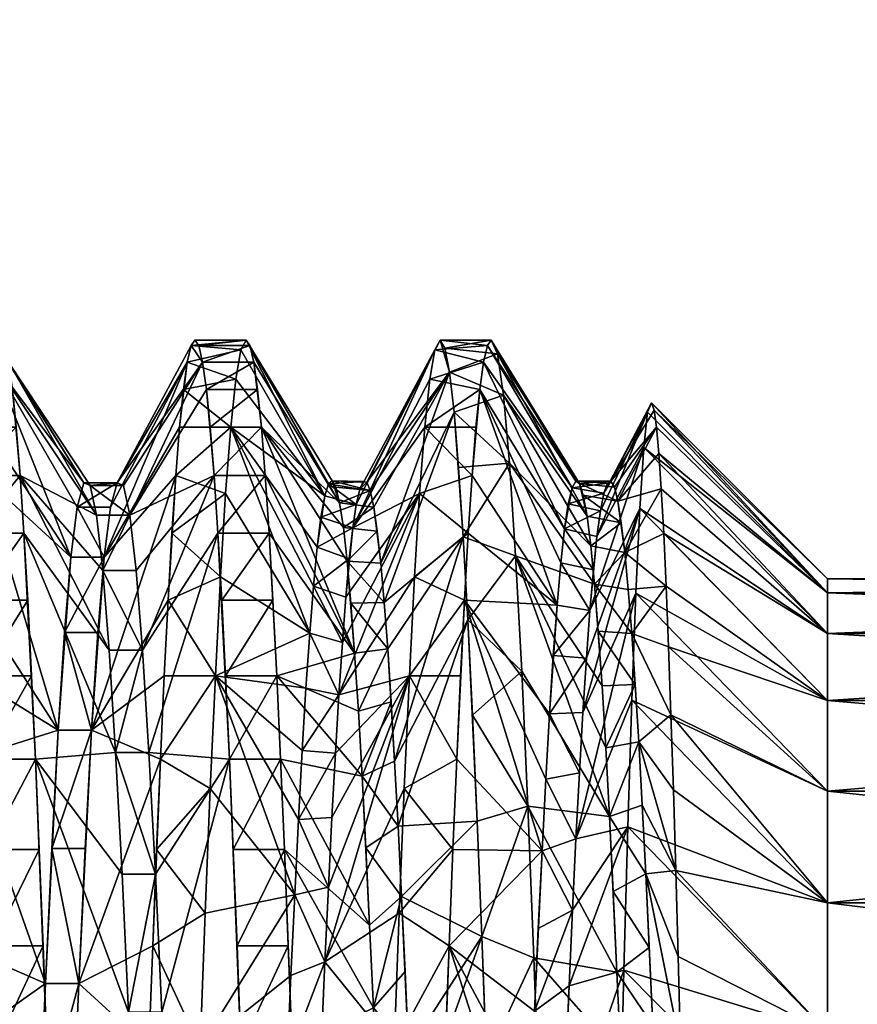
# Model space of a CAD drawing. Extents: x -9.5 to 4.8, y -4 to 4.
# Tile 11 of 13: x -6.7 to -4.4, y 1.3 to 4. Entities that reach past the tile are written whole.
import ezdxf

# ---------------------------------------------------------------- set-up
doc = ezdxf.new("R2010")
doc.units = 0
doc.layers.add('SMA6251A1_128_10GT5GP_', color=7, linetype='CONTINUOUS')

msp = doc.modelspace()

# ---------------------------------------------------------------- meshes
at = {"layer": 'SMA6251A1_128_10GT5GP_', "color": 7}
mesh = msp.add_polyface(dxfattribs=at)
corners = [(-1.65, -3.96, -4.76), (0, -0.12, -4.76), (-1.65, 3.96, -4.76), (0, 0.9, -4.76), (0, 3.96, -4.76), (-1.65, 3.96, 4.76), (0, 3.96, 4.76), (0, -0.12, 4.76), (-1.65, -3.96, 4.76), (0, 0.9, 4.76), (-1.65, 0, -2.45), (-1.65, 0.425438, -2.412779), (-1.65, 0.837949, -2.302247), (-1.65, 1.225, -2.121762), (-1.65, 1.57483, -1.876809), (-1.65, 1.876809, -1.57483), (-1.65, 2.121762, -1.225), (-1.65, 2.45), (-1.65, 2.302247, -0.837949), (-1.65, 2.412779, -0.425438), (-1.65, 2.412779, 0.425438), (-1.65, 2.302247, 0.837949), (-1.65, 2.121762, 1.225), (-1.65, 1.876809, 1.57483), (-1.65, 1.57483, 1.876809), (-1.65, 0, 2.45), (-1.65, 1.225, 2.121762), (-1.65, 0.837949, 2.302247), (-1.65, 0.425438, 2.412779), (-1.65, -0.425438, 2.412779), (-4.52, 0, 2.45), (-4.52, 0.425438, 2.412779), (-4.52, 0.837949, 2.302247), (-4.52, 1.225, 2.121762), (-4.52, 1.57483, 1.876809), (-4.52, 1.876809, 1.57483), (-4.52, 2.121762, 1.225), (-4.52, 2.302247, 0.837949), (-4.52, 2.412779, 0.425438), (-4.52, 2.45), (-4.52, 2.412779, -0.425438), (-4.52, 2.302247, -0.837949), (-4.52, 2.121762, -1.225), (-4.52, 1.876809, -1.57483), (-4.52, 1.57483, -1.876809), (-4.52, 1.225, -2.121762), (-4.52, 0.837949, -2.302247), (-4.52, 0.425438, -2.412779), (-4.52, 0, -2.45), (-0.1, 1.562731, 1.311287), (-0.1, 1.766692, 1.02), (-0.1, 0.125, 0.222261), (-0.1, 1.311287, 1.562731), (-0.1, 1.02, 1.766692), (-0.1, 0.697721, 1.916973), (-0.1, 0.08541, 0.240271), (-0.1, 0.354242, 2.009008), (-0.1, 0, 2.04), (-0.1, 0.043335, 0.251291)]
mesh.append_faces([[corners[k] for k in face] for face in [(0, 1, 2), (1, 3, 2), (3, 4, 2), (2, 4, 5), (4, 6, 5), (5, 7, 8), (5, 6, 9), (7, 5, 9), (0, 2, 10), (10, 2, 11), (11, 2, 12), (12, 2, 13), (13, 2, 14), (14, 2, 15), (15, 2, 16), (2, 5, 17), (16, 2, 18), (18, 2, 19), (19, 2, 17), (17, 5, 20), (20, 5, 21), (21, 5, 22), (22, 5, 23), (23, 5, 24), (5, 8, 25), (24, 5, 26), (26, 5, 27), (27, 5, 28), (28, 5, 25), (29, 30, 25), (25, 31, 28), (28, 32, 27), (27, 33, 26), (26, 34, 24), (24, 35, 23), (23, 36, 22), (22, 37, 21), (21, 38, 20), (20, 39, 17), (19, 17, 40), (18, 19, 41), (16, 18, 42), (15, 16, 43), (14, 15, 44), (13, 14, 45), (12, 13, 46), (11, 12, 47), (10, 11, 48), (48, 11, 47), (47, 12, 46), (46, 13, 45), (45, 14, 44), (44, 15, 43), (43, 16, 42), (42, 18, 41), (41, 19, 40), (40, 17, 39), (49, 50, 51), (51, 52, 49), (51, 53, 52), (51, 54, 53), (55, 56, 54), (57, 56, 58)]], dxfattribs={"color": 7})
mesh = msp.add_polyface(dxfattribs=at)
corners = [(-6.269189, 2.859405, -1.184404), (-6.27953, 2.72954, -1.458984), (-6.131005, 2.859386, -1.184449), (-6.258845, 2.961749, -0.898368), (-6.248506, 3.035536, -0.603777), (-6.117214, 2.989549, -0.801008), (-6.238167, 3.080092, -0.303404), (-6.103428, 3.068518, -0.404011), (-6.227824, 3.095), (-6.089639, 3.095), (-6.144792, 2.680339, -1.547517), (-6.56243, 2.508344, -1.038958), (-6.545198, 2.644064, -0.616562), (-6.772156, 3.035536, -0.603777), (-6.527958, 2.70919, -0.177516), (-6.510727, 2.701931, 0.266075), (-6.730793, 3.035534, 0.603786), (-6.493489, 2.622483, 0.702711), (-6.699767, 2.729524, 1.459016), (-6.710108, 2.859386, 1.184449), (-6.720452, 2.961738, 0.898403), (-6.761817, 3.080092, -0.303404), (-6.741132, 3.080091, 0.303411), (-6.751474, 3.095), (-6.782496, 2.961749, -0.898368), (-6.792839, 2.859405, -1.184404), (-6.803181, 2.72954, -1.458984), (-6.88966, 3.095), (-6.900003, 3.080091, -0.303411), (-6.910342, 3.035534, -0.603785), (-6.920682, 2.961739, -0.898398), (-6.858638, 2.961739, 0.898398), (-6.868978, 3.035534, 0.603785), (-6.837953, 2.729527, 1.459009), (-6.848294, 2.85939, 1.184441), (-6.879317, 3.080091, 0.303411), (-6.437958, 2.70919, -0.177516), (-6.207142, 3.035534, 0.603786), (-6.217481, 3.080091, 0.303411), (-6.196802, 2.961738, 0.898403), (-6.186458, 2.859386, 1.184449), (-6.176117, 2.729524, 1.459016), (-6.403489, 2.622483, 0.702711), (-6.420727, 2.701931, 0.266075), (-6.455198, 2.644064, -0.616562), (-6.47243, 2.508344, -1.038958), (-6.048273, 2.859399, 1.184418), (-6.037932, 2.729534, 1.458996), (-6.058617, 2.961746, 0.898377), (-6.068957, 3.035536, 0.603777), (-6.079296, 3.080092, 0.303404)]
mesh.append_faces([[corners[k] for k in face] for face in [(0, 1, 2), (3, 0, 2), (4, 3, 5), (6, 4, 7), (8, 6, 9), (9, 6, 7), (7, 4, 5), (5, 3, 2), (2, 1, 10), (11, 12, 13), (12, 14, 13), (14, 15, 16), (15, 17, 16), (18, 19, 20), (14, 16, 21), (16, 22, 21), (22, 23, 21), (14, 21, 13), (13, 24, 25), (11, 13, 25), (25, 26, 11), (17, 18, 20), (20, 16, 17), (23, 27, 21), (21, 28, 13), (13, 29, 24), (24, 30, 25), (31, 32, 16), (33, 34, 19), (34, 31, 20), (18, 33, 19), (32, 35, 22), (19, 34, 20), (20, 31, 16), (35, 23, 22), (16, 32, 22), (0, 3, 4), (36, 6, 37), (4, 6, 36), (6, 8, 38), (6, 38, 37), (39, 40, 41), (37, 42, 43), (37, 43, 36), (4, 36, 44), (4, 44, 45), (0, 4, 45), (45, 1, 0), (39, 41, 42), (42, 37, 39), (46, 47, 41), (48, 46, 40), (49, 48, 39), (50, 49, 37), (9, 50, 38), (8, 9, 38), (38, 50, 37), (37, 49, 39), (39, 48, 40), (40, 46, 41), (36, 43, 15), (36, 15, 14), (36, 14, 12)]], dxfattribs={"color": 7})
mesh = msp.add_polyface(dxfattribs=at)
corners = [(-5.427803, 3.095), (-5.411377, 3.057446, 0.480677), (-5.553456, 3.07312, 0.367369), (-5.565988, 3.095), (-5.540928, 3.007819, 0.729419), (-5.394954, 2.945717, 0.949616), (-5.528397, 2.89999, 1.081241), (-5.378526, 2.762462, 1.395648), (-5.515863, 2.751128, 1.417857), (-5.503335, 2.563453, 1.734282), (-5.621142, 2.680339, -1.547517), (-5.607355, 2.859386, -1.184449), (-5.801586, 2.587919, -0.820916), (-5.593563, 2.989549, -0.801008), (-5.763934, 2.711568, 0.136464), (-5.773345, 2.712929, -0.106028), (-5.78276, 2.692631, -0.347772), (-5.579778, 3.068518, -0.404011), (-5.792175, 2.650843, -0.586735), (-5.754523, 2.688579, 0.377844), (-5.74511, 2.644124, 0.616292), (-5.726282, 2.492425, 1.076589), (-5.716871, 2.38643, 1.294671), (-5.877525, 2.674153, -0.469179), (-5.88764, 2.616846, -0.723423), (-5.867406, 2.706826, -0.210511), (-5.85729, 2.714538, 0.050021), (-5.837061, 2.655088, 0.567207), (-5.847176, 2.697241, 0.310018), (-5.826943, 2.588447, 0.819246), (-5.458825, 2.961737, -0.898403), (-5.469169, 2.859386, -1.184449), (-5.47951, 2.729523, -1.459016), (-6.048273, 2.859399, 1.184418), (-6.058617, 2.961746, 0.898377), (-6.068957, 3.035536, 0.603777), (-5.917989, 2.303426, -1.437168), (-6.131005, 2.859386, -1.184449), (-6.144792, 2.680339, -1.547517), (-5.897754, 2.535445, -0.970947), (-6.117214, 2.989549, -0.801008), (-6.103428, 3.068518, -0.404011), (-6.089639, 3.095), (-6.079296, 3.080092, 0.303404), (-5.816826, 2.497953, 1.063699), (-6.037932, 2.729534, 1.458996), (-5.796598, 2.249017, 1.520902), (-6.027593, 2.573429, 1.719443), (-6.165778, 2.573412, 1.719468), (-5.448485, 3.035534, -0.603786), (-5.438146, 3.080091, -0.303411), (-5.489849, 2.573412, -1.719468)]
mesh.append_faces([[corners[k] for k in face] for face in [(0, 1, 2), (3, 0, 2), (2, 1, 4), (4, 5, 6), (6, 7, 8), (8, 7, 9), (3, 2, 4), (6, 8, 9), (10, 11, 12), (12, 11, 13), (14, 15, 16), (12, 13, 17), (18, 12, 17), (16, 18, 17), (16, 17, 14), (14, 17, 3), (14, 3, 4), (19, 14, 4), (20, 19, 4), (20, 4, 21), (21, 4, 6), (22, 6, 9), (23, 24, 18), (24, 12, 18), (16, 25, 18), (23, 18, 25), (16, 15, 25), (25, 15, 26), (26, 15, 14), (26, 14, 19), (27, 19, 20), (26, 19, 28), (28, 19, 27), (29, 27, 20), (30, 31, 32), (33, 34, 35), (36, 37, 38), (39, 24, 23), (37, 39, 23), (40, 37, 23), (41, 40, 23), (28, 27, 26), (41, 23, 42), (23, 25, 42), (42, 25, 26), (42, 26, 27), (43, 42, 27), (35, 43, 27), (35, 27, 33), (27, 29, 33), (33, 29, 44), (45, 33, 46), (45, 47, 48), (11, 10, 32), (13, 11, 30), (17, 13, 49), (3, 17, 50), (0, 3, 50), (50, 17, 49), (49, 13, 30), (30, 11, 31), (31, 11, 32), (32, 10, 51)]], dxfattribs={"color": 7})
mesh = msp.add_polyface(dxfattribs=at)
corners = [(-5.027101, 2.640428, -1.331386), (-4.52, 2.302247, -0.837949), (-5.016426, 2.804656, -0.902952), (-5.005743, 2.900178, -0.455586), (-4.52, 2.412779, -0.425438), (-4.99505, 2.92505), (-5.378526, 2.762462, 1.395648), (-5.362105, 2.512264, 1.807637), (-5.503335, 2.563453, 1.734282), (-5.394954, 2.945717, 0.949616), (-5.528397, 2.89999, 1.081241), (-5.411377, 3.057446, 0.480677), (-5.540928, 3.007819, 0.729419), (-5.067383, 2.521472, 1.006676), (-5.076798, 2.601262, 0.777593), (-5.086213, 2.66029, 0.542294), (-5.105034, 2.714318, 0.060832), (-5.114448, 2.708913, -0.181665), (-5.123864, 2.681882, -0.422769), (-5.161514, 2.364461, -1.334371), (-5.142686, 2.564035, -0.89272), (-5.133276, 2.633456, -0.660403), (-4.988543, 2.905434, 0.276302), (-4.982034, 2.859818, 0.548978), (-4.975522, 2.788692, 0.815629), (-4.969005, 2.69274, 1.073952), (-5.095624, 2.698066, 0.302762), (-4.962483, 2.572884, 1.321638), (-4.52, 2.45), (-4.52, 2.412779, 0.425438), (-4.52, 2.302247, 0.837949), (-5.2301, 2.585175, -0.829512), (-5.152099, 2.474137, -1.117972), (-5.219987, 2.652789, -0.577871), (-5.209872, 2.695973, -0.32085), (-5.199753, 2.71432, -0.060782), (-5.189637, 2.707639, 0.199784), (-5.169408, 2.619732, 0.712896), (-5.179523, 2.676015, 0.458436), (-5.15929, 2.539284, 0.960861), (-5.47951, 2.729523, -1.459016), (-5.489849, 2.573412, -1.719468), (-5.250336, 2.379242, -1.307835), (-5.458825, 2.961737, -0.898403), (-5.240217, 2.493718, -1.073587), (-5.448485, 3.035534, -0.603786), (-5.438146, 3.080091, -0.303411), (-5.427803, 3.095), (-5.149172, 2.435428, 1.199965)]
mesh.append_faces([[corners[k] for k in face] for face in [(0, 1, 2), (3, 4, 5), (3, 2, 4), (6, 7, 8), (9, 6, 10), (11, 9, 12), (13, 14, 15), (16, 17, 18), (2, 19, 0), (2, 3, 20), (20, 19, 2), (3, 5, 18), (21, 20, 3), (18, 21, 3), (22, 16, 5), (22, 23, 16), (16, 18, 5), (24, 25, 15), (23, 24, 15), (26, 16, 23), (15, 26, 23), (27, 13, 25), (13, 15, 25), (5, 28, 22), (22, 29, 23), (23, 29, 24), (24, 30, 25), (25, 30, 27), (31, 32, 20), (20, 21, 31), (33, 31, 21), (33, 21, 18), (34, 33, 18), (17, 35, 34), (34, 18, 17), (17, 16, 35), (35, 16, 36), (36, 16, 26), (36, 26, 15), (37, 38, 14), (36, 15, 38), (38, 15, 14), (14, 13, 39), (39, 37, 14), (31, 33, 34), (36, 38, 37), (40, 41, 42), (40, 42, 43), (42, 44, 43), (43, 44, 31), (43, 31, 45), (45, 31, 34), (46, 45, 34), (46, 34, 35), (46, 35, 47), (47, 35, 36), (47, 36, 11), (11, 36, 37), (9, 11, 37), (9, 37, 39), (9, 39, 6), (6, 39, 48), (6, 48, 7)]], dxfattribs={"color": 7})
mesh = msp.add_polyface(dxfattribs=at)
corners = [(-4.52, 2.45), (-1.65, 2.412779, 0.425438), (-4.52, 2.412779, 0.425438), (-1.65, 2.302247, 0.837949), (-4.52, 2.302247, 0.837949), (-1.65, 2.121762, 1.225), (-4.52, 2.121762, 1.225), (-1.65, 1.876809, 1.57483), (-4.52, 1.876809, 1.57483), (-1.65, 1.57483, 1.876809), (-4.52, 1.57483, 1.876809), (-1.65, 1.225, 2.121762), (-4.52, 1.225, 2.121762), (-1.65, 0.837949, 2.302247), (-4.52, 0.837949, 2.302247), (-1.65, 0.425438, 2.412779), (-4.52, 0.425438, 2.412779), (-1.65, 0, 2.45), (-4.52, 0, 2.45), (-4.52, -0.425438, -2.412779), (-1.65, 0, -2.45), (-4.52, 0, -2.45), (-4.99505, 2.92505), (-4.52, 2.412779, -0.425438), (-5.027101, 2.640428, -1.331386), (-4.52, 2.121762, -1.225), (-4.52, 2.302247, -0.837949), (-5.037763, 2.411288, -1.730116), (-4.52, 1.876809, -1.57483), (-5.04842, 2.122297, -2.089697), (-4.52, 1.57483, -1.876809), (-5.059063, 1.78039, -2.40098), (-4.52, 1.225, -2.121762), (-5.069699, 1.393341, -2.65646), (-4.52, 0.837949, -2.302247), (-5.080325, 0.970457, -2.849609), (-4.52, 0.425438, -2.412779), (-5.090941, 0.52165, -2.975559), (-5.016426, 2.804656, -0.902952), (-4.890514, 0.134145, 2.817322), (-4.903632, 0.670082, 2.753262), (-4.916738, 1.185931, 2.587949), (-4.929825, 1.662577, 2.326895), (-4.949432, 2.266406, 1.776099), (-4.962483, 2.572884, 1.321638), (-4.975522, 2.788692, 0.815629), (-4.988543, 2.905434, 0.276302), (-4.936366, 1.880755, 2.163053), (-4.923283, 1.430267, 2.468919), (-4.910188, 0.93176, 2.682999), (-4.897074, 0.403375, 2.798149), (-4.883949, -0.135213, 2.810699), (-4.87738, -0.402312, 2.778401), (-4.942902, 2.082666, 1.978905), (-4.309985, 0), (-4.59, -0.084219, 0.477632), (-4.59, -0.16588, 0.455751), (-4.59, 0, 0.485), (-4.59, -0.2425, 0.420022), (-4.59, -0.311752, -0.371532), (-4.59, -0.2425, -0.420022), (-4.59, -0.16588, -0.455751), (-4.59, -0.084219, -0.477632), (-4.59, 0, -0.485), (-4.59, 0.084219, -0.477632), (-4.59, 0.16588, -0.455751), (-4.59, 0.2425, -0.420022), (-4.59, 0.311752, -0.371532), (-4.59, 0.371532, -0.311752), (-4.59, 0.420022, -0.2425), (-4.59, 0.455751, -0.16588), (-4.59, 0.477632, -0.084219), (-4.59, 0.485), (-4.59, 0.477632, 0.084219), (-4.59, 0.455751, 0.16588), (-4.59, 0.420022, 0.2425), (-4.59, 0.371532, 0.311752), (-4.59, 0.311752, 0.371532), (-4.59, 0.2425, 0.420022), (-4.59, 0.16588, 0.455751), (-4.59, 0.084219, 0.477632)]
mesh.append_faces([[corners[k] for k in face] for face in [(0, 1, 2), (2, 3, 4), (4, 5, 6), (6, 7, 8), (8, 9, 10), (10, 11, 12), (12, 13, 14), (14, 15, 16), (16, 17, 18), (19, 20, 21), (0, 22, 23), (24, 25, 26), (25, 27, 28), (28, 29, 30), (30, 31, 32), (32, 33, 34), (34, 35, 36), (36, 37, 21), (26, 23, 38), (16, 18, 39), (14, 16, 40), (12, 14, 41), (10, 12, 42), (6, 8, 43), (4, 6, 44), (2, 4, 45), (0, 2, 46), (47, 10, 42), (42, 12, 48), (48, 12, 41), (41, 14, 49), (49, 14, 40), (40, 16, 50), (50, 16, 39), (39, 18, 51), (51, 18, 52), (47, 53, 10), (8, 10, 53), (54, 55, 56), (54, 57, 55), (54, 56, 58), (54, 59, 60), (54, 60, 61), (54, 61, 62), (63, 54, 62), (54, 63, 64), (54, 64, 65), (54, 65, 66), (54, 66, 67), (54, 67, 68), (54, 68, 69), (54, 69, 70), (54, 70, 71), (54, 71, 72), (54, 72, 73), (54, 73, 74), (54, 74, 75), (54, 75, 76), (54, 76, 77), (54, 77, 78), (54, 78, 79), (54, 79, 80), (54, 80, 57)]], dxfattribs={"color": 7})
mesh = msp.add_polyface(dxfattribs=at)
corners = [(-5.490804, 2.33952, 2.026244), (-5.47827, 2.082433, 2.28965), (-5.465741, 1.796022, 2.520581), (-5.68863, 1.958199, 1.880607), (-5.698045, 2.118249, 1.698305), (-5.707459, 2.261383, 1.502453), (-5.726282, 2.492425, 1.076589), (-5.735695, 2.578557, 0.849861), (-5.74511, 2.644124, 0.616292), (-5.858061, 1.805438, -2.027711), (-5.64872, 2.188448, -2.188543), (-5.848649, 1.979184, -1.858508), (-5.839238, 2.137107, -1.674515), (-5.634929, 2.45544, -1.884102), (-5.801586, 2.587919, -0.820916), (-5.810997, 2.504355, -1.048537), (-5.820411, 2.40077, -1.267877), (-5.621142, 2.680339, -1.547517), (-5.829826, 2.27801, -1.477123), (-5.528397, 2.89999, 1.081241), (-5.716871, 2.38643, 1.294671), (-5.503335, 2.563453, 1.734282), (-5.679219, 1.782588, 2.047829), (-5.938218, 1.986773, -1.850394), (-5.928104, 2.15501, -1.651411), (-5.917989, 2.303426, -1.437168), (-5.90787, 2.430653, -1.209602), (-5.897754, 2.535445, -0.970947), (-5.88764, 2.616846, -0.723423), (-5.826943, 2.588447, 0.819246), (-5.816826, 2.497953, 1.063699), (-5.796598, 2.249017, 1.520902), (-5.806712, 2.384472, 1.298274), (-5.78648, 2.092783, 1.729587), (-5.776362, 1.917253, 1.922334), (-5.500191, 2.392466, -1.963448), (-5.510535, 2.188447, -2.188544), (-5.520874, 1.963443, -2.392471), (-6.006908, 2.188466, 2.188525), (-6.017252, 2.392493, 1.963415), (-6.027593, 2.573429, 1.719443), (-6.17237, 2.188448, -2.188543), (-5.948334, 1.800188, -2.032373), (-6.158579, 2.45544, -1.884102), (-6.144792, 2.680339, -1.547517), (-6.131005, 2.859386, -1.184449), (-6.048273, 2.859399, 1.184418), (-6.037932, 2.729534, 1.458996), (-5.996569, 1.96346, 2.392457), (-6.134754, 1.96345, 2.392465), (-6.145092, 2.188451, 2.18854), (-6.155436, 2.392466, 1.963448), (-5.662505, 1.884136, -2.455413), (-5.489849, 2.573412, -1.719468)]
mesh.append_faces([[corners[k] for k in face] for face in [(0, 1, 2), (3, 4, 5), (6, 7, 8), (9, 10, 11), (12, 11, 10), (12, 10, 13), (14, 15, 16), (12, 13, 17), (18, 12, 17), (16, 18, 17), (16, 17, 14), (6, 19, 20), (5, 20, 21), (5, 21, 3), (3, 21, 0), (3, 0, 22), (22, 0, 2), (23, 11, 12), (23, 12, 24), (25, 24, 12), (25, 12, 18), (18, 16, 26), (26, 25, 18), (26, 16, 15), (27, 26, 15), (27, 15, 14), (27, 14, 28), (8, 7, 29), (29, 7, 30), (30, 7, 6), (30, 6, 20), (31, 32, 5), (30, 20, 32), (32, 20, 5), (5, 4, 33), (33, 31, 5), (33, 4, 34), (34, 4, 3), (30, 32, 31), (35, 36, 37), (38, 39, 40), (23, 24, 41), (24, 25, 41), (41, 42, 23), (43, 41, 25), (44, 43, 25), (45, 25, 26), (45, 26, 27), (46, 30, 31), (40, 47, 31), (40, 31, 38), (31, 33, 38), (38, 33, 34), (38, 34, 48), (38, 48, 49), (39, 38, 50), (40, 39, 51), (10, 52, 37), (13, 10, 35), (17, 13, 53), (53, 13, 35), (35, 10, 36), (36, 10, 37)]], dxfattribs={"color": 7})
mesh = msp.add_polyface(dxfattribs=at)
corners = [(-6.310554, 2.188477, -2.188514), (-6.320894, 1.963468, -2.39245), (-6.17237, 2.188448, -2.188543), (-6.30021, 2.392507, -1.963398), (-6.289869, 2.573437, -1.71943), (-6.158579, 2.45544, -1.884102), (-6.27953, 2.72954, -1.458984), (-6.144792, 2.680339, -1.547517), (-6.186156, 1.884136, -2.455413), (-6.596902, 2.041231, -1.79014), (-6.579667, 2.305576, -1.433711), (-6.56243, 2.508344, -1.038958), (-6.803181, 2.72954, -1.458984), (-6.441782, 1.981545, 1.855992), (-6.658404, 1.96345, 2.392465), (-6.689428, 2.573412, 1.719468), (-6.668743, 2.188451, 2.18854), (-6.679086, 2.392466, 1.963448), (-6.834205, 2.188477, -2.188514), (-6.844544, 1.963468, -2.39245), (-6.813519, 2.573437, -1.71943), (-6.823861, 2.392507, -1.963398), (-6.476254, 2.472991, 1.120508), (-6.699767, 2.729524, 1.459016), (-6.493489, 2.622483, 0.702711), (-6.459021, 2.257464, 1.508338), (-6.796589, 1.963447, 2.392468), (-6.806928, 2.188453, 2.188538), (-6.817272, 2.392479, 1.963432), (-6.827614, 2.573419, 1.719457), (-6.837953, 2.729527, 1.459009), (-6.848294, 2.85939, 1.184441), (-6.786249, 1.719516, 2.573381), (-6.506902, 2.041231, -1.79014), (-6.351782, 1.981545, 1.855992), (-6.165778, 2.573412, 1.719468), (-6.134754, 1.96345, 2.392465), (-6.155436, 2.392466, 1.963448), (-6.145092, 2.188451, 2.18854), (-6.47243, 2.508344, -1.038958), (-6.489667, 2.305576, -1.433711), (-6.176117, 2.729524, 1.459016), (-6.386254, 2.472991, 1.120508), (-6.403489, 2.622483, 0.702711), (-6.369021, 2.257464, 1.508338), (-6.037932, 2.729534, 1.458996), (-6.027593, 2.573429, 1.719443), (-6.017252, 2.392493, 1.963415), (-6.006908, 2.188466, 2.188525), (-6.455198, 2.644064, -0.616562), (-6.545198, 2.644064, -0.616562), (-6.437958, 2.70919, -0.177516), (-6.420727, 2.701931, 0.266075), (-6.510727, 2.701931, 0.266075)]
mesh.append_faces([[corners[k] for k in face] for face in [(0, 1, 2), (3, 0, 2), (4, 3, 5), (6, 4, 7), (7, 4, 5), (5, 3, 2), (2, 1, 8), (9, 10, 11), (9, 11, 12), (13, 14, 15), (14, 16, 15), (16, 17, 15), (9, 18, 19), (12, 20, 21), (9, 12, 21), (21, 18, 9), (22, 23, 24), (25, 13, 15), (23, 22, 25), (15, 23, 25), (26, 27, 16), (27, 28, 17), (28, 29, 15), (29, 30, 23), (14, 26, 16), (16, 27, 17), (17, 28, 15), (15, 29, 23), (31, 29, 28), (28, 27, 32), (27, 26, 32), (33, 1, 0), (34, 35, 36), (35, 37, 38), (35, 38, 36), (6, 39, 33), (39, 40, 33), (4, 6, 3), (3, 6, 33), (33, 0, 3), (41, 42, 43), (35, 34, 44), (42, 41, 44), (44, 41, 35), (41, 45, 35), (35, 46, 37), (37, 47, 38), (38, 48, 36), (33, 40, 10), (40, 39, 10), (39, 49, 50), (49, 51, 50), (52, 43, 53), (43, 42, 22), (42, 44, 22), (44, 34, 13), (44, 13, 25), (44, 25, 22), (43, 22, 24), (43, 24, 53), (39, 50, 11), (39, 11, 10), (33, 10, 9)]], dxfattribs={"color": 7})
mesh = msp.add_polyface(dxfattribs=at)
corners = [(-5.037763, 2.411288, -1.730116), (-4.52, 2.121762, -1.225), (-5.027101, 2.640428, -1.331386), (-5.04842, 2.122297, -2.089697), (-5.059063, 1.78039, -2.40098), (-4.52, 1.57483, -1.876809), (-4.52, 1.876809, -1.57483), (-5.345676, 2.200977, 2.17594), (-5.329253, 1.836405, 2.491313), (-5.47827, 2.082433, 2.28965), (-5.362105, 2.512264, 1.807637), (-5.490804, 2.33952, 2.026244), (-5.503335, 2.563453, 1.734282), (-5.465741, 1.796022, 2.520581), (-5.029733, 2.009895, 1.825249), (-5.039148, 2.164804, 1.63855), (-5.048561, 2.302397, 1.438817), (-5.142686, 2.564035, -0.89272), (-5.152099, 2.474137, -1.117972), (-5.161514, 2.364461, -1.334371), (-5.180339, 2.089606, -1.733427), (-5.18975, 1.926602, -1.912962), (-5.199164, 1.748174, -2.077285), (-5.170928, 2.235934, -1.540072), (-4.962483, 2.572884, 1.321638), (-4.955959, 2.430319, 1.556378), (-5.067383, 2.521472, 1.006676), (-4.949432, 2.266406, 1.776099), (-4.942902, 2.082666, 1.978905), (-5.057971, 2.421586, 1.227658), (-4.936366, 1.880755, 2.163053), (-4.929825, 1.662577, 2.326895), (-5.020319, 1.838972, 1.99735), (-4.52, 2.121762, 1.225), (-4.52, 1.876809, 1.57483), (-5.280681, 1.909623, -1.92991), (-5.290799, 1.715716, -2.104172), (-5.270564, 2.085887, -1.737901), (-5.250336, 2.379242, -1.307835), (-5.260451, 2.242881, -1.529938), (-5.240217, 2.493718, -1.073587), (-5.2301, 2.585175, -0.829512), (-5.15929, 2.539284, 0.960861), (-5.149172, 2.435428, 1.199965), (-5.139059, 2.309171, 1.427919), (-5.128945, 2.161639, 1.642723), (-5.118827, 1.994121, 1.842469), (-5.108708, 1.808218, 2.025234), (-5.520874, 1.963443, -2.392471), (-5.531214, 1.719512, -2.573383), (-5.500191, 2.392466, -1.963448), (-5.489849, 2.573412, -1.719468)]
mesh.append_faces([[corners[k] for k in face] for face in [(0, 1, 2), (3, 4, 5), (0, 3, 6), (7, 8, 9), (10, 7, 11), (12, 10, 11), (11, 7, 9), (9, 8, 13), (14, 15, 16), (17, 18, 19), (20, 21, 22), (3, 0, 22), (4, 3, 22), (0, 2, 20), (20, 22, 0), (23, 20, 2), (19, 23, 2), (24, 25, 26), (27, 28, 16), (25, 27, 16), (29, 26, 25), (16, 29, 25), (30, 14, 28), (30, 31, 14), (14, 16, 28), (32, 14, 31), (24, 33, 25), (25, 33, 27), (27, 34, 28), (22, 21, 35), (35, 36, 22), (35, 21, 37), (37, 21, 20), (37, 20, 23), (38, 39, 19), (37, 23, 39), (39, 23, 19), (19, 18, 40), (40, 38, 19), (40, 18, 41), (42, 26, 43), (43, 26, 29), (29, 16, 43), (44, 43, 16), (44, 16, 15), (45, 44, 15), (45, 15, 46), (47, 14, 32), (15, 14, 46), (46, 14, 47), (37, 39, 38), (43, 44, 45), (48, 49, 36), (48, 36, 50), (36, 35, 50), (50, 35, 37), (50, 37, 38), (51, 50, 38), (10, 43, 45), (10, 45, 46), (10, 46, 47), (7, 10, 47), (7, 47, 8)]], dxfattribs={"color": 7})
mesh = msp.add_polyface(dxfattribs=at)
corners = [(-5.998915, 0.657716, -2.634126), (-6.213734, 1.184376, -2.859419), (-6.227519, 0.801106, -2.989524), (-5.958452, 1.596962, -2.195661), (-6.17237, 2.188448, -2.188543), (-6.186156, 1.884136, -2.455413), (-6.199945, 1.547494, -2.680349), (-6.35192, 1.184374, -2.85942), (-6.362258, 0.898484, -2.961714), (-6.331233, 1.719551, -2.573357), (-6.341578, 1.458959, -2.72955), (-6.320894, 1.963468, -2.39245), (-6.665844, 0.529653, -2.662832), (-6.648606, 0.956397, -2.54097), (-6.631374, 1.357458, -2.351282), (-6.614135, 1.722406, -2.098697), (-6.596902, 2.041231, -1.79014), (-6.844544, 1.963468, -2.39245), (-6.87557, 1.184374, -2.85942), (-6.407311, 1.279799, 2.394439), (-6.627379, 1.184375, 2.859419), (-6.658404, 1.96345, 2.392465), (-6.637721, 1.458954, 2.729553), (-6.648065, 1.719536, 2.573368), (-6.865228, 1.458959, -2.72955), (-6.424551, 1.652831, 2.15392), (-6.441782, 1.981545, 1.855992), (-6.390079, 0.872725, 2.570909), (-6.617041, 0.898485, 2.961714), (-6.755225, 0.898449, 2.961724), (-6.765563, 1.184345, 2.859432), (-6.775905, 1.45892, 2.729571), (-6.786249, 1.719516, 2.573381), (-6.796589, 1.963447, 2.392468), (-6.317311, 1.279799, 2.394439), (-6.134754, 1.96345, 2.392465), (-6.103729, 1.184375, 2.859419), (-6.124414, 1.719536, 2.573368), (-6.11407, 1.458954, 2.729553), (-6.506902, 2.041231, -1.79014), (-6.541374, 1.357458, -2.351282), (-6.524135, 1.722406, -2.098697), (-6.575844, 0.529653, -2.662832), (-6.558606, 0.956397, -2.54097), (-6.972254, 1.120474, 2.473007), (-6.372599, 0.603851, -3.035519), (-6.334551, 1.652831, 2.15392), (-6.351782, 1.981545, 1.855992), (-6.300079, 0.872725, 2.570909), (-6.093391, 0.898485, 2.961714), (-5.996569, 1.96346, 2.392457), (-5.986229, 1.71954, 2.573365)]
mesh.append_faces([[corners[k] for k in face] for face in [(0, 1, 2), (3, 4, 5), (6, 1, 3), (5, 6, 3), (7, 8, 1), (9, 10, 6), (11, 9, 5), (10, 7, 1), (5, 9, 6), (6, 10, 1), (1, 8, 2), (12, 13, 14), (14, 15, 16), (14, 16, 17), (12, 14, 18), (19, 20, 21), (20, 22, 23), (20, 23, 21), (14, 17, 24), (24, 18, 14), (25, 19, 21), (21, 26, 25), (20, 19, 27), (28, 20, 27), (29, 30, 20), (30, 31, 22), (31, 32, 23), (32, 33, 21), (28, 29, 20), (20, 30, 22), (22, 31, 23), (23, 32, 21), (31, 30, 29), (10, 9, 11), (34, 35, 36), (35, 37, 36), (37, 38, 36), (11, 39, 40), (39, 41, 40), (7, 40, 42), (40, 43, 42), (44, 31, 29), (8, 7, 45), (10, 11, 40), (40, 7, 10), (35, 34, 46), (46, 47, 35), (34, 36, 48), (48, 36, 49), (35, 50, 37), (37, 51, 38), (43, 40, 13), (40, 41, 15), (41, 39, 15), (47, 46, 26), (46, 34, 19), (34, 48, 19), (48, 27, 19), (46, 19, 25), (46, 25, 26), (39, 16, 15), (40, 15, 14), (40, 14, 13)]], dxfattribs={"color": 7})
mesh = msp.add_polyface(dxfattribs=at)
corners = [(-5.650978, 1.176439, 2.446879), (-5.660394, 1.390177, 2.332085), (-5.669808, 1.59277, 2.198705), (-5.895712, 0.981872, -2.531234), (-5.905126, 0.752031, -2.608767), (-5.690084, 1.184376, -2.859419), (-5.886301, 1.203802, -2.433533), (-5.87689, 1.416131, -2.316419), (-5.676294, 1.547494, -2.680349), (-5.662505, 1.884136, -2.455413), (-5.64872, 2.188448, -2.188543), (-5.867476, 1.617234, -2.180773), (-5.858061, 1.805438, -2.027711), (-5.679219, 1.782588, 2.047829), (-5.465741, 1.796022, 2.520581), (-5.453212, 1.484215, 2.715901), (-5.641566, 0.953395, 2.542098), (-5.428148, 0.802238, 2.98922), (-5.938218, 1.986773, -1.850394), (-5.948334, 1.800188, -2.032373), (-5.848649, 1.979184, -1.858508), (-5.958452, 1.596962, -2.195661), (-5.968569, 1.379046, -2.338687), (-5.978682, 1.148496, -2.460118), (-5.988797, 0.907336, -2.558899), (-5.68863, 1.958199, 1.880607), (-5.776362, 1.917253, 1.922334), (-5.766248, 1.724131, 2.097283), (-5.756134, 1.515126, 2.252913), (-5.746016, 1.292062, 2.387841), (-5.735898, 1.057092, 2.500756), (-5.632156, 0.722794, 2.61702), (-5.965543, 1.18437, 2.859421), (-5.975885, 1.458951, 2.729555), (-5.986229, 1.71954, 2.573365), (-6.213734, 1.184376, -2.859419), (-5.998915, 0.657716, -2.634126), (-6.17237, 2.188448, -2.188543), (-5.996569, 1.96346, 2.392457), (-5.955205, 0.898481, 2.961715), (-5.541558, 1.458919, -2.729572), (-5.551899, 1.184345, -2.859432), (-5.562238, 0.898451, -2.961724), (-5.331262, 0.802114, -2.593805), (-6.093391, 0.898485, 2.961714), (-6.103729, 1.184375, 2.859419), (-6.11407, 1.458954, 2.729553), (-6.124414, 1.719536, 2.573368), (-5.531214, 1.719512, -2.573383), (-5.703869, 0.801106, -2.989524), (-5.520874, 1.963443, -2.392471)]
mesh.append_faces([[corners[k] for k in face] for face in [(0, 1, 2), (3, 4, 5), (3, 5, 6), (6, 5, 7), (7, 5, 8), (7, 8, 9), (7, 9, 10), (11, 7, 10), (12, 11, 10), (2, 13, 14), (2, 14, 15), (0, 2, 15), (0, 15, 16), (16, 15, 17), (18, 19, 20), (19, 21, 11), (21, 22, 7), (22, 23, 7), (23, 24, 6), (24, 4, 3), (24, 3, 6), (23, 6, 7), (21, 7, 11), (19, 11, 12), (19, 12, 20), (25, 13, 26), (27, 26, 13), (27, 13, 2), (28, 27, 2), (1, 29, 2), (28, 2, 29), (1, 0, 29), (29, 0, 30), (30, 0, 16), (30, 16, 31), (26, 27, 28), (32, 33, 34), (22, 21, 35), (23, 22, 35), (36, 24, 35), (35, 24, 23), (37, 21, 19), (38, 26, 28), (34, 38, 28), (34, 28, 29), (34, 29, 32), (32, 29, 30), (32, 30, 39), (40, 41, 42), (42, 43, 40), (32, 39, 44), (33, 32, 45), (34, 33, 46), (38, 34, 47), (46, 33, 45), (45, 32, 44), (9, 8, 48), (8, 5, 40), (5, 49, 42), (50, 9, 48), (48, 8, 40), (40, 5, 41), (41, 5, 42)]], dxfattribs={"color": 7})
mesh = msp.add_polyface(dxfattribs=at)
corners = [(-5.080325, 0.970457, -2.849609), (-5.090941, 0.52165, -2.975559), (-4.52, 0.425438, -2.412779), (-5.069699, 1.393341, -2.65646), (-4.52, 0.837949, -2.302247), (-5.059063, 1.78039, -2.40098), (-4.52, 1.225, -2.121762), (-5.296401, 0.983352, 2.934628), (-5.279977, 0.515692, 3.051732), (-5.428148, 0.802238, 2.98922), (-5.312826, 1.427154, 2.746313), (-5.440678, 1.151319, 2.872888), (-5.329253, 1.836405, 2.491313), (-5.453212, 1.484215, 2.715901), (-5.465741, 1.796022, 2.520581), (-5.217991, 1.351006, -2.354996), (-5.227402, 1.13551, -2.466139), (-5.236814, 0.910901, -2.557633), (-5.255643, 0.441622, -2.678842), (-5.24623, 0.678939, -2.628736), (-5.208579, 1.555766, -2.225041), (-5.199164, 1.748174, -2.077285), (-4.923283, 1.430267, 2.468919), (-4.916738, 1.185931, 2.587949), (-5.010909, 1.653436, 2.153456), (-4.929825, 1.662577, 2.326895), (-5.020319, 1.838972, 1.99735), (-4.910188, 0.93176, 2.682999), (-4.992082, 1.244254, 2.413098), (-5.001497, 1.454692, 2.2924), (-4.903632, 0.670082, 2.753262), (-4.973256, 0.795447, 2.59586), (-4.897074, 0.403375, 2.798149), (-4.982667, 1.02389, 2.514533), (-5.331262, 0.802114, -2.593805), (-5.34138, 0.549669, -2.658776), (-5.321144, 1.047194, -2.504916), (-5.311029, 1.282545, -2.39297), (-5.290799, 1.715716, -2.104172), (-5.300915, 1.506041, -2.258997), (-5.108708, 1.808218, 2.025234), (-5.098595, 1.605733, 2.189257), (-5.088481, 1.388457, 2.333113), (-5.068245, 0.917446, 2.555291), (-5.078363, 1.158286, 2.455521), (-5.05813, 0.668234, 2.63148), (-4.963846, 0.560671, 2.656478), (-5.048017, 0.41288, 2.683422), (-5.541558, 1.458919, -2.729572), (-5.531214, 1.719512, -2.573383)]
mesh.append_faces([[corners[k] for k in face] for face in [(0, 1, 2), (3, 0, 4), (5, 3, 6), (7, 8, 9), (10, 7, 11), (12, 10, 13), (14, 12, 13), (13, 10, 11), (11, 7, 9), (13, 11, 9), (15, 16, 17), (1, 0, 18), (0, 3, 17), (19, 18, 0), (17, 19, 0), (3, 5, 15), (15, 17, 3), (20, 15, 5), (21, 20, 5), (22, 23, 24), (25, 22, 24), (24, 26, 25), (27, 28, 23), (29, 24, 28), (28, 24, 23), (27, 30, 31), (30, 32, 31), (33, 28, 27), (31, 33, 27), (34, 19, 17), (35, 19, 34), (17, 16, 36), (36, 34, 17), (36, 16, 37), (37, 16, 15), (37, 15, 20), (38, 20, 21), (37, 20, 39), (39, 20, 38), (26, 24, 40), (41, 40, 24), (41, 24, 29), (42, 41, 29), (42, 29, 28), (43, 28, 33), (42, 28, 44), (44, 28, 43), (31, 45, 43), (43, 33, 31), (31, 46, 45), (40, 41, 42), (43, 45, 47), (39, 38, 37), (34, 36, 48), (48, 36, 37), (48, 37, 38), (49, 48, 38), (12, 40, 42), (10, 12, 42), (10, 42, 44), (10, 44, 7), (7, 44, 43), (7, 43, 8)]], dxfattribs={"color": 7})

doc.saveas('drawing.dxf')
